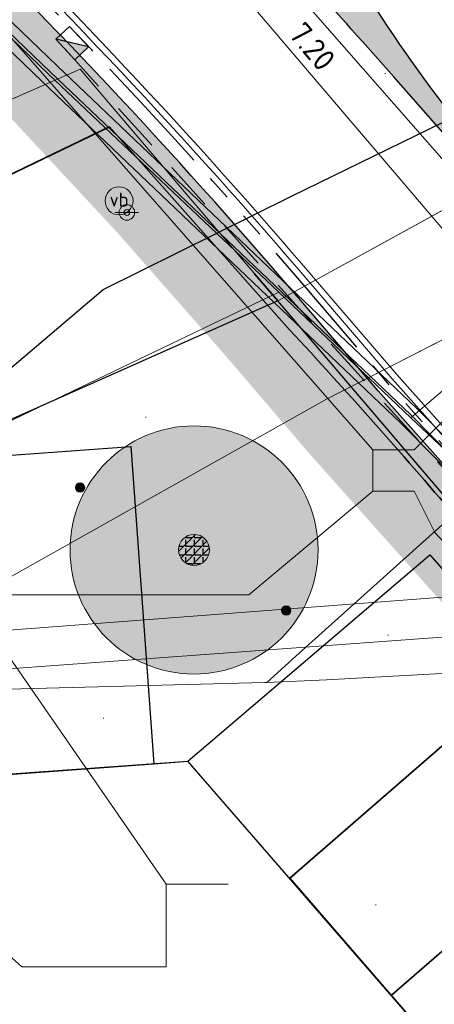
# Model space of a CAD drawing. Header units: metres. Extents: x 163628 to 167855, y 402678 to 405435.
# Tile 124 of 256: x 164491 to 164498, y 403406 to 403421. Entities that reach past the tile are written whole.
import ezdxf
from ezdxf.enums import TextEntityAlignment as Align

# ---------------------------------------------------------------- set-up
doc = ezdxf.new("R2010")
doc.units = ezdxf.units.M
doc.linetypes.add('X-CA190022.004-UO-DWM_Snelfietsroute$0$VH-TROTTOIRBAND_180-200', pattern=[20, 10, -2, 2, -2, 2, -2])
doc.linetypes.add('X-CA190022.004-UO-WHM_Riolering nieuw$0$RI-HWA_PVC', pattern=[6.4, 4, -2.4])
doc.layers.get('0').update_dxf_attribs({"lineweight": 25})
for name, color, linetype, lineweight in [('X-CA190022.004-UO-BGT_Ondergrond nieuwbouw Pater vd Elsenlaan$0$A--L23--_Vloeren', 4, 'Continuous', 25), ('X-CA190022.004-UO-BGT_Ondergrond$0$GE_314_WGDRijbaanLokaleweg_Vlak_GEM', 253, 'Continuous', 9), ('X-CA190022.004-UO-BGT_Ondergrond$0$GE_367_OWGBerm_groenvoorziening_grasenk_GEM', 253, 'Continuous', 9), ('X-CA190022.004-UO-BGT_Ondergrond$0$GE_401_OTDErf_Vlak_GEM', 253, 'Continuous', 9), ('X-CA190022.004-UO-BGT_Ondergrond$0$GE_814_BRDVerkeersbord_Punt_GEM', 253, 'Continuous', 9), ('X-CA190022.004-UO-DTM inmeting$0$B-WE-GR-BOOM-S', 246, 'Continuous', 0), ('X-CA190022.004-UO-DTM inmeting$0$B-WE-IE-MEUBILAIR_WEGMEUBILAIR-S', 246, 'Continuous', 0), ('X-CA190022.004-UO-DTM inmeting$0$B-WE-OG-HOOGTEPUNT-S', 246, 'Continuous', 0), ('X-CA190022.004-UO-DTM inmeting$0$B-WE-VH-KANTOPSLUITING_ACHTERKANTBAND-G', 246, 'Continuous', 0), ('X-CA190022.004-UO-DTM inmeting$0$B-WE-VH-KANTOPSLUITING_VOORKANTBAND-G', 246, 'Continuous', 0), ('X-CA190022.004-UO-DTM inmeting$0$B-WE-VH-VERHARDING_ASFALT-G', 246, 'Continuous', 0), ('X-CA190022.004-UO-DWM_Snelfietsroute$0$N-WE-VH-KANTOPSLUITING_ACHTERKANTBAND-G', 125, 'Continuous', 25), ('X-CA190022.004-UO-DWM_Snelfietsroute$0$N-WE-VH-KANTOPSLUITING_TROTTOIRBAND_180 200-G', 125, 'X-CA190022.004-UO-DWM_Snelfietsroute$0$VH-TROTTOIRBAND_180-200', 25), ('X-CA190022.004-UO-DWM_Snelfietsroute$0$N-WE-VH-KANTVERHARDING_STREKLAAG-G', 251, 'Continuous', 18), ('X-CA190022.004-UO-DWM_Snelfietsroute$0$N-WE-VW-MARKERING_PUNTSTUK-G', 125, 'Continuous', 25), ('X-CA190022.004-UO-GZM_Werkgrens_v0.1$0$N-WE-KG-GRENS_SYSTEEMGRENS-G', 7, 'X-CA190022.004-UO-GZM_Werkgrens_v0.1$0$KG-OG', 35), ('X-CA190022.004-UO-KAD_Percelen$0$B-WE-KG-GRENS_PERCEEL-GV', 150, 'Continuous', 9), ('X-CA190022.004-UO-WHM_Riolering gemeente - drukleidingen_v0.1$0$Riool_onder_druk_pvc_leidingen_400_hgml', 214, 'X-CA190022.004-UO-WHM_Riolering gemeente - drukleidingen_v0.1$0$1-200 PERSLEIDING', 25), ('X-CA190022.004-UO-WHM_Riolering gemeente_NLCS_v0.2$0$B-WE-RI-BOB-T18', 214, 'Continuous', 15), ('X-CA190022.004-UO-WHM_Riolering gemeente_NLCS_v0.2$0$B-WE-RI-HWA_TRANSPORTLEIDING-G', 214, 'X-CA190022.004-UO-WHM_Riolering gemeente_NLCS_v0.2$0$1-200 HEMELWATER', 15), ('X-CA190022.004-UO-WHM_Riolering nieuw$0$N-WE-RI-HWA_KOLK-S-13-15 18-20 BAND', 5, 'Continuous', 25), ('X-CA190022.004-UO-WHM_Riolering nieuw$0$N-WE-RI-HWA_TRANSPORTLEIDING_PVC_160-G', 150, 'X-CA190022.004-UO-WHM_Riolering nieuw$0$RI-HWA_PVC', 35), ('X-XX-AL-REFERENTIE-G', 7, 'Continuous', 18)]:
    doc.layers.add(name, color=color, linetype=linetype, lineweight=lineweight)
doc.layers.add('X-CA190022.004-UO-DTM inmeting$0$X-XX-AL-MEETPUNT-S', color=246, linetype='Continuous', lineweight=0, plot=False)
doc.layers.add('X-CA190022.004-UO-DWM_Beplanting$0$B-WE-GR-BOOM-S AFKOMSTIG UIT DTM_v0.4', color=252, linetype='Continuous')
doc.layers.add('X-CA190022.004-UO-DWM_Beplanting$0$N-GV-GR-GRAS-A-200', color=7, linetype='Continuous')
for name, color, linetype, lineweight, transparency in [('X-CA190022.004-UO-KL_Wenstracé_v0.3$0$N-WE-KL-TRACE_WENSTRACE-G 1.5m', 24, 'Continuous', 35, 0.6), ('X-CA190022.004-UO-KLIC$0$B-OI-KL-DATA_EUROFIBER_0000560460_VECT_19O042616-G', 42, 'X-CA190022.004-UO-KLIC$0$1-200 EUROFIBER', 0, 0.25), ('X-CA190022.004-UO-KLIC$0$B-OI-KL-DATA_KPN_0000546663_VECT_19O042616-G', 42, 'X-CA190022.004-UO-KLIC$0$1-200 TELEFONIE-KPN', 0, 0.25), ('X-CA190022.004-UO-KLIC$0$B-OI-KL-DATA_ZIGGO BV_0000546674_VECT_19O042616-G', 42, 'X-CA190022.004-UO-KLIC$0$1-200 ZIGGO', 0, 0.25), ('X-CA190022.004-UO-KLIC$0$B-OI-KL-WATER_BW_0000551269_VECT_19O042616-G', 42, 'X-CA190022.004-UO-KLIC$0$1-200 WATERLEIDING', 0, 0.25), ('X-CA190022.004-UO-KLIC$0$B-WE-KL-ET_LS-G', 42, 'X-CA190022.004-UO-KLIC$0$1-200 LAAGSPANNING', 0, 0.25), ('X-CA190022.004-UO-KLIC$0$B-WE-KL-ET_LS_KABELBED-G', 42, 'X-CA190022.004-UO-KLIC$0$1-200 LAAGSPANNING', 0, 0.25), ('X-CA190022.004-UO-KLIC$0$B-WE-KL-ET_MS-G', 42, 'X-CA190022.004-UO-KLIC$0$1-200 MIDDENSPANNING', 0, 0.25), ('X-CA190022.004-UO-KLIC$0$B-WE-KL-ET_MS_DUCT-G', 42, 'X-CA190022.004-UO-KLIC$0$1-200 MIDDENSPANNING', 0, 0.25), ('X-CA190022.004-UO-KLIC$0$B-WE-KL-ET_MS_MANTELBUIS-G', 42, 'X-CA190022.004-UO-KLIC$0$1-200 MIDDENSPANNING', 0, 0.25), ('X-CA190022.004-UO-KLIC$0$B-WE-KL-GAS_HD-G', 42, 'X-CA190022.004-UO-KLIC$0$1-200 GASLEIDING HOGE DRUK', 0, 0.25)]:
    doc.layers.add(name, color=color, linetype=linetype, lineweight=lineweight, transparency=transparency)
doc.styles.add('X-CA190022.004-UO-BGT_Ondergrond$0$NLCS-ISO', font='NLCS-ISO.ttf')
doc.styles.add('X-CA190022.004-UO-DTM inmeting$0$NLCS-ISO', font='isocpeur.ttf', dxfattribs={"height": 2.5})
doc.styles.add('X-CA190022.004-UO-KLIC$0$NLCS-ISO', font='NLCS-ISO.ttf')
doc.styles.add('X-CA190022.004-UO-WHM_Riolering gemeente - drukleidingen_v0.1$0$NLCS-ISO', font='NLCS-ISO.ttf')
doc.styles.add('X-CA190022.004-UO-WHM_Riolering gemeente_NLCS_v0.2$0$NLCS-ISO', font='NLCS-ISO.ttf')
doc.styles.add('X-CA190022.004-UO-WHM_Riolering gemeente_NLCS_v0.2$0$NLCS-ISO-M200-T18', font='NLCS-ISO.ttf', dxfattribs={"height": 0.36})
doc.linetypes.add('X-CA190022.004-UO-GZM_Werkgrens_v0.1$0$KG-OG', pattern='A,5.5,-1.5,[2,NLCS.SHX,S=0.5,R=0,X=0,Y=0],-1.5', length=8.5)
doc.linetypes.add('X-CA190022.004-UO-KLIC$0$1-200 EUROFIBER', pattern='A,1.5,-0.6,["EURO",X-CA190022.004-UO-KLIC$0$NLCS-ISO,S=0.24,R=0,X=-0.5,Y=-0.12],-0.65', length=2.75)
doc.linetypes.add('X-CA190022.004-UO-KLIC$0$1-200 GASLEIDING HOGE DRUK', pattern='A,1.5,-0.6,["GAS HD",X-CA190022.004-UO-KLIC$0$NLCS-ISO,S=0.24,R=0,X=-0.5,Y=-0.12],-0.7', length=2.8)
doc.linetypes.add('X-CA190022.004-UO-KLIC$0$1-200 LAAGSPANNING', pattern='A,1.5,-0.6,["LS",X-CA190022.004-UO-KLIC$0$NLCS-ISO,S=0.24,R=0,X=-0.45,Y=-0.12],-0.05', length=2.15)
doc.linetypes.add('X-CA190022.004-UO-KLIC$0$1-200 MIDDENSPANNING', pattern='A,1.5,-0.6,["MS",X-CA190022.004-UO-KLIC$0$NLCS-ISO,S=0.24,R=0,X=-0.5,Y=-0.12],-0.05', length=2.15)
doc.linetypes.add('X-CA190022.004-UO-KLIC$0$1-200 TELEFONIE-KPN', pattern='A,1.5,-0.6,["KPN",X-CA190022.004-UO-KLIC$0$NLCS-ISO,S=0.24,R=0,X=-0.5,Y=-0.12],-0.3', length=2.4)
doc.linetypes.add('X-CA190022.004-UO-KLIC$0$1-200 WATERLEIDING', pattern='A,1.5,-0.6,["WATER",X-CA190022.004-UO-KLIC$0$NLCS-ISO,S=0.24,R=0,X=-0.5,Y=-0.12],-0.65', length=2.75)
doc.linetypes.add('X-CA190022.004-UO-KLIC$0$1-200 ZIGGO', pattern='A,1.5,-0.6,["ZIGGO",X-CA190022.004-UO-KLIC$0$NLCS-ISO,S=0.24,R=0,X=-0.5,Y=-0.12],-0.5', length=2.6)
doc.linetypes.add('X-CA190022.004-UO-WHM_Riolering gemeente - drukleidingen_v0.1$0$1-200 PERSLEIDING', pattern='A,1.5,-0.6,["PERS",X-CA190022.004-UO-WHM_Riolering gemeente - drukleidingen_v0.1$0$NLCS-ISO,S=0.24,R=0,X=-0.5,Y=-0.12],-0.65', length=2.75)
doc.linetypes.add('X-CA190022.004-UO-WHM_Riolering gemeente_NLCS_v0.2$0$1-200 HEMELWATER', pattern='A,1.5,-0.6,["HWA",X-CA190022.004-UO-WHM_Riolering gemeente_NLCS_v0.2$0$NLCS-ISO,S=0.24,R=0,X=-0.5,Y=-0.12],-0.3', length=2.4)

# ---------------------------------------------------------------- blocks, each defined once
blk = doc.blocks.new('X-CA190022.004-UO-BGT_Ondergrond$0$SIE-WEG_PAAL_VERKEERSBORD-SO')
at = {"linetype": 'ByBlock', "lineweight": 18}
blk.add_circle((0, 0), 1.5, dxfattribs=at)
at = {"linetype": 'ByBlock', "lineweight": 18, "style": 'X-CA190022.004-UO-BGT_Ondergrond$0$NLCS-ISO'}
blk.add_text('vb', height=1.5, dxfattribs=at).set_placement((0, 0.13), align=Align.MIDDLE_CENTER)
blk = doc.blocks.new('X-CA190022.004-UO-BGT_Ondergrond$0$IMGEOVerkeersbord')
at = {"xscale": 5, "yscale": 5, "zscale": 5}
blk.add_blockref('X-CA190022.004-UO-BGT_Ondergrond$0$SIE-WEG_PAAL_VERKEERSBORD-SO', (0, 0), dxfattribs=at)
blk = doc.blocks.new('X-CA190022.004-UO-BGT_Ondergrond nieuwbouw Pater vd Elsenlaan')
at = {"layer": 'X-CA190022.004-UO-BGT_Ondergrond nieuwbouw Pater vd Elsenlaan$0$A--L23--_Vloeren', "color": 252}
for p, q in [((164495.297, 403416.902), (164494.923, 403417.341)), ((164494.924, 403417.341), (164495.298, 403416.903)), ((164495.298, 403416.903), (164489.76, 403414.442)), ((164504.551, 403406.066), (164495.298, 403416.903)), ((164485.445, 403414.012), (164492.925, 403414.557)), ((164492.925, 403414.557), (164493.297, 403409.441)), ((164493.849, 403409.481), (164497.75, 403412.812)), ((164497.75, 403412.812), (164510.841, 403397.753)), ((164495.489, 403407.594), (164499.36, 403410.959)), ((164499.36, 403410.96), (164495.491, 403407.596)), ((164493.849, 403409.48), (164484.533, 403408.802)), ((164490.804, 403409.259), (164493.297, 403409.44)), ((164493.297, 403409.441), (164493.849, 403409.481)), ((164507.36, 403393.938), (164493.849, 403409.481)), ((164497.132, 403405.71), (164501, 403409.073)), ((164501, 403409.073), (164497.132, 403405.71)), ((164495.491, 403407.596), (164503.692, 403398.163))]:
    blk.add_line(p, q, dxfattribs=at)
blk = doc.blocks.new('X-CA190022.004-UO-DTM inmeting$0$SOG-HOOGTEPUNT-SO')
for p, q in [((-0.5, 0), (0.5, 0)), ((0, 0.5), (0, -0.5))]:
    blk.add_line(p, q)
blk = doc.blocks.new('X-CA190022.004-UO-DTM inmeting$0$punt')
at = {"color": 0, "lineweight": -2}
blk.add_line((0, 0), (0, 0), dxfattribs=at)
blk = doc.blocks.new('X-CA190022.004-UO-DTM inmeting$0$SIE-WEG_VERKEERSBORD_PAAL')
blk.add_line((-0.3, 0), (0.3, 0))
for radius in [0.2, 0.0745]:
    blk.add_circle((0, 0), radius)
at = {"style": 'X-CA190022.004-UO-DTM inmeting$0$NLCS-ISO'}
blk.add_attdef('VERKEERSBORD', (0.2, 0.202), '', height=0.4, dxfattribs=at)
blk = doc.blocks.new('X-CA190022.004-UO-DTM inmeting$0$boom')
h = blk.add_hatch()
h.set_pattern_fill('ANSI31', color=256, scale=0.13)
h.paths.add_polyline_path([(-1, 0, 1), (1, 0, 1)])
blk.add_circle((0, 0), 1)
blk = doc.blocks.new('X-CA190022.004-UO-DTM inmeting$0$SIE-WEG_PAAL_ALGEMEEN_TYPE_01')
h = blk.add_hatch(color=256)
edge = h.paths.add_edge_path()
edge.add_arc((0, 0), 0.188, 0, 360)
at = {"ltscale": 0.5}
blk.add_circle((0, 0), 0.188, dxfattribs=at)
blk = doc.blocks.new('X-CA190022.004-UO-WHM_Riolering nieuw$0$N-SRI-KOLK_TROTTOIR-SO')
blk.add_hatch(color=256).paths.add_polyline_path([(1.125, 1.5), (-1.125, 1.5), (-1.125, 0)])
blk.add_line((-1.125, 0), (1.125, 1.5))
at = {"flags": 128}
blk.add_lwpolyline([(-1.125, 0), (1.125, 0), (1.125, 1.5), (-1.125, 1.5)], close=True, dxfattribs=at)
blk = doc.blocks.new('X-CA190022.004-UO-DWM_Beplanting$0$SGR-BOOM_01-SO')
at = {"linetype": 'ByBlock', "lineweight": 18}
h = blk.add_hatch(color=0, dxfattribs=at)
h.dxf.hatch_style = 1
edge = h.paths.add_edge_path()
edge.add_arc((0, 0), 0.25, 0, 360)
at = {"color": 0, "linetype": 'ByBlock', "lineweight": 18}
for radius in [2, 0.25]:
    blk.add_circle((0, 0), radius, dxfattribs=at)
blk = doc.blocks.new('X-CA190022.004-UO-DWM_Beplanting$0$IMGEOBoom')
at = {"transparency": 33554457}
h = blk.add_hatch(color=256, dxfattribs=at)
h.dxf.hatch_style = 1
edge = h.paths.add_edge_path()
edge.add_arc((0, 0), 100, 0, 360)
edge = h.paths.add_edge_path(flags=17)
edge.add_arc((0, 0), 12.5, 0, 360)
h = blk.add_hatch()
h.set_pattern_fill('ANGLE', color=256)
h.set_pattern_definition([(0, (0, 0), (0, 6.985), [5.08, -1.905]), (90, (0, 0), (-6.985, 4e-16), [5.08, -1.905])])
edge = h.paths.add_edge_path(flags=17)
edge.add_arc((0, 0), 12.5, 0, 360)
at = {"layer": 'X-CA190022.004-UO-DWM_Beplanting$0$N-GV-GR-GRAS-A-200'}
h = blk.add_hatch(color=256, dxfattribs=at)
h.dxf.hatch_style = 1
edge = h.paths.add_edge_path(flags=17)
edge.add_arc((0, 0), 12.5, 0, 360)
at = {"xscale": 50, "yscale": 50, "zscale": 50}
blk.add_blockref('X-CA190022.004-UO-DWM_Beplanting$0$SGR-BOOM_01-SO', (0, 0), dxfattribs=at)

msp = doc.modelspace()

# ---------------------------------------------------------------- hatches: boundary and pattern name
at = {"layer": 'X-CA190022.004-UO-DWM_Snelfietsroute$0$N-WE-VW-MARKERING_PUNTSTUK-G'}
h = msp.add_hatch(color=256, dxfattribs=at)
h.dxf.hatch_style = 1
edge = h.paths.add_edge_path()
edge.add_arc((164494.679, 403424.302), 0.84, 252.1032, 342.8438)
edge.add_arc((164517.886, 403435.249), 25.046, 206.5484, 218.7736)
edge.add_line((164498.36, 403419.564), (164498.162, 403419.394))
edge.add_line((164498.162, 403419.394), (164497.171, 403420.515))
edge.add_arc((164419.8, 403352.07), 103.3, 41.49729, 43.74991)

# ---------------------------------------------------------------- linework, layer by layer
at = {"layer": 'X-CA190022.004-UO-BGT_Ondergrond$0$GE_314_WGDRijbaanLokaleweg_Vlak_GEM', "flags": 128}
for points in [[(164442.94, 403489.126), (164443.864, 403488.079), (164449.294, 403481.924), (164481.056, 403444.687), (164480.874, 403444.622), (164483.26, 403441.849), (164483.391, 403441.904), (164502.63, 403419.439), (164497.447, 403415.017), (164495.313, 403417.041), (164491.602, 403420.56), (164476.856, 403434.777), (164474.447, 403437.185), (164474.381, 403437.261), (164474.505, 403437.387), (164473.18, 403438.808), (164472.011, 403440.28), (164471.089, 403441.66), (164464.875, 403450.622), (164464.747, 403450.533), (164455.924, 403463.299), (164454.191, 403465.806)], [(164498.168, 403414.333), (164497.447, 403415.017), (164502.63, 403419.439), (164504.901, 403416.787), (164504.781, 403416.665), (164511.187, 403408.945), (164519.4, 403399.622), (164527.935, 403390.353), (164528.051, 403390.464), (164532.626, 403385.607)]]:
    msp.add_lwpolyline(points, dxfattribs=at)
at = {"layer": 'X-CA190022.004-UO-BGT_Ondergrond$0$GE_367_OWGBerm_groenvoorziening_grasenk_GEM', "flags": 128}
msp.add_lwpolyline([(164474.381, 403437.261), (164474.447, 403437.185), (164476.856, 403434.777), (164491.602, 403420.56), (164495.313, 403417.041), (164489.83, 403414.415), (164486.1, 403417.987), (164482.995, 403419.01), (164482.804, 403420.603)], dxfattribs=at)
at = {"layer": 'X-CA190022.004-UO-BGT_Ondergrond$0$GE_401_OTDErf_Vlak_GEM', "flags": 128}
msp.add_lwpolyline([(164482.995, 403419.01), (164486.1, 403417.987), (164489.83, 403414.415), (164495.313, 403417.041), (164497.447, 403415.017), (164498.168, 403414.333)], dxfattribs=at)
at = {"layer": 'X-CA190022.004-UO-DTM inmeting$0$B-WE-VH-KANTOPSLUITING_ACHTERKANTBAND-G'}
msp.add_polyline3d([(164505.578, 403405.499, 9.016), (164504.692, 403406.551, 9.047), (164504.047, 403407.292, 9.168), (164500.844, 403411.171, 9.384), (164499.563, 403412.631, 9.425), (164497.284, 403414.931, 9.531), (164491.499, 403420.44, 9.741), (164486.07, 403425.668, 9.793), (164484.278, 403427.386, 9.821), (164478.244, 403433.176, 9.912), (164475.32, 403436.021, 9.911), (164474.313, 403437.076, 9.89), (164473.93, 403437.318, 9.891), (164473.357, 403437.289, 9.882), (164471.769, 403436.546, 9.852), (164470.91, 403436.146, 9.705)], dxfattribs=at)
at = {"layer": 'X-CA190022.004-UO-DTM inmeting$0$B-WE-VH-KANTOPSLUITING_VOORKANTBAND-G'}
msp.add_polyline3d([(164505.714, 403405.607, 8.991), (164504.811, 403406.672, 9.018), (164504.192, 403407.429, 9.066), (164501.018, 403411.29, 9.266), (164499.695, 403412.783, 9.319), (164497.443, 403415.067, 9.417), (164491.633, 403420.591, 9.625), (164486.205, 403425.8, 9.704), (164484.433, 403427.513, 9.699), (164478.37, 403433.316, 9.798), (164475.461, 403436.17, 9.794), (164474.433, 403437.22, 9.791), (164473.909, 403437.516, 9.787), (164473.286, 403437.46, 9.799), (164471.688, 403436.748, 9.779), (164470.812, 403436.312, 9.717)], dxfattribs=at)
at = {"layer": 'X-CA190022.004-UO-DTM inmeting$0$B-WE-VH-VERHARDING_ASFALT-G'}
msp.add_polyline3d([(164505.833, 403405.691, 9.028), (164504.96, 403406.762, 9.059), (164504.3, 403407.519, 9.099), (164501.123, 403411.337, 9.288), (164499.801, 403412.889, 9.337), (164497.542, 403415.168, 9.431), (164491.738, 403420.689, 9.651), (164486.304, 403425.92, 9.705), (164484.507, 403427.634, 9.726), (164478.468, 403433.428, 9.811), (164475.551, 403436.25, 9.816), (164474.549, 403437.314, 9.796), (164473.946, 403437.639, 9.8), (164473.594, 403437.616, 9.802)], dxfattribs=at)
at = {"layer": 'X-CA190022.004-UO-DWM_Snelfietsroute$0$N-WE-VH-KANTOPSLUITING_ACHTERKANTBAND-G', "ltscale": 0.2, "flags": 128}
msp.add_lwpolyline([(164497.245, 403428.567, 0.071741), (164505.237, 403416.972, 0.125009), (164508.398, 403414.809, 0.125009)], format="xyb", dxfattribs=at)
at = {"layer": 'X-CA190022.004-UO-DWM_Snelfietsroute$0$N-WE-VH-KANTOPSLUITING_ACHTERKANTBAND-G', "flags": 128}
msp.add_lwpolyline([(164501.736, 403410.045), (164496.915, 403415.453), (164495.605, 403416.983, 0.022894), (164489.334, 403423.661, 0.014616)], format="xyb", dxfattribs=at)
at = {"layer": 'X-CA190022.004-UO-DWM_Snelfietsroute$0$N-WE-VH-KANTOPSLUITING_TROTTOIRBAND_180 200-G', "ltscale": 0.2, "flags": 128}
for points in [[(164493.767, 403433.87, 0.529654), (164493.645, 403433.052, -0.088182), (164496.9, 403428.769, 0.073426), (164505.073, 403416.824, 0.140129), (164508.776, 403414.452)], [(164501.887, 403410.175), (164497.067, 403415.583), (164495.756, 403417.114, 0.022958), (164489.474, 403423.803, 0.014283), (164485.265, 403427.664), (164483.944, 403428.808, 0.299031), (164483.4, 403428.88)]]:
    msp.add_lwpolyline(points, format="xyb", dxfattribs=at)
at = {"layer": 'X-CA190022.004-UO-DWM_Snelfietsroute$0$N-WE-VH-KANTVERHARDING_STREKLAAG-G', "ltscale": 0.2, "flags": 128}
for points in [[(164493.326, 403433.658, 0.301999), (164493.51, 403432.905, -0.088148), (164496.721, 403428.68, 0.073404), (164504.925, 403416.69, 0.140054), (164508.719, 403414.26)], [(164493.469, 403433.726, 0.354487), (164493.578, 403432.978, -0.088165), (164496.811, 403428.725, 0.073415), (164504.999, 403416.757, 0.140091), (164508.748, 403414.356)], [(164501.962, 403410.242), (164497.142, 403415.649), (164495.832, 403417.179, 0.022958), (164489.544, 403423.874, 0.014283), (164485.33, 403427.739), (164484.009, 403428.883, 0.145153), (164483.698, 403429.024, 0.145153)], [(164502.037, 403410.308), (164497.218, 403415.715), (164495.908, 403417.244, 0.022958), (164489.613, 403423.946, 0.014283), (164485.396, 403427.815), (164484.075, 403428.959, 0.097072), (164483.841, 403429.093, 0.097072)]]:
    msp.add_lwpolyline(points, format="xyb", dxfattribs=at)
at = {"layer": 'X-CA190022.004-UO-DWM_Snelfietsroute$0$N-WE-VW-MARKERING_PUNTSTUK-G'}
msp.add_lwpolyline([(164495.482, 403424.055, 0.053393), (164498.36, 403419.564), (164498.162, 403419.394), (164497.171, 403420.515, 0.009829), (164494.421, 403423.503, 0.009829)], format="xyb", dxfattribs=at)
at = {"layer": 'X-CA190022.004-UO-GZM_Werkgrens_v0.1$0$N-WE-KG-GRENS_SYSTEEMGRENS-G', "ltscale": 0.2, "flags": 128}
msp.add_lwpolyline([(164202.447, 403276.261, -0.007014), (164204.684, 403278.194), (164207.732, 403280.631), (164216.351, 403287.471), (164219.004, 403289.434), (164219.375, 403289.729), (164237.184, 403303.185), (164244.587, 403308.605), (164248.73, 403311.638), (164253.977, 403315.367), (164261.175, 403320.48), (164269.682, 403326.324), (164277.478, 403331.538), (164300.139, 403346.153), (164322.964, 403359.926), (164334.073, 403366.292), (164351.665, 403375.797), (164373.742, 403387.55), (164399.95, 403400.464), (164429.28, 403414.743), (164430.124, 403415.141), (164430.948, 403415.506), (164431.777, 403415.846), (164432.615, 403416.161), (164433.462, 403416.453), (164434.316, 403416.72), (164435.176, 403416.962), (164436.043, 403417.179), (164436.306, 403417.259, -0.099821), (164451.982, 403417.179, 0.131087), (164471.53, 403420.948), (164482.533, 403426.243), (164490.693, 403418.8), (164492.586, 403419.707), (164495.404, 403416.53, -0.0101), (164498.074, 403413.536), (164499.385, 403412.005), (164502.276, 403408.653), (164509.274, 403412.948), (164511.768, 403416.461), (164509.186, 403420.201, -0.175036), (164509.321, 403422.135, -0.180129), (164510.517, 403423.431), (164518.825, 403427.315), (164545.03, 403439.927), (164571.695, 403452.754), (164577.955, 403456.064), (164591.472, 403464.142), (164595.446, 403466.159), (164599.431, 403468.182), (164600.854, 403468.863), (164605.94, 403471.242), (164622.016, 403477.758), (164627.273, 403479.889), (164631.947, 403481.905), (164633.267, 403482.539, 0.084778), (164642.609, 403485.38), (164759.332, 403541.386), (164770.974, 403544.815), (164773.272, 403545.397), (164787.887, 403542.29), (164789.899, 403542.38), (164793.252, 403543.048), (164800.24, 403546.814), (164803.671, 403549.366), (164804.774, 403550.36), (164806.983, 403547.387), (164807.907, 403546.199), (164811.87, 403549.281), (164810.953, 403550.46), (164809.512, 403552.406), (164808.343, 403553.575), (164810.024, 403555.089), (164807.827, 403558.012), (164809.834, 403559.516, 0.087199), (164816.707, 403566.833, -0.136189), (164825.151, 403574.239), (164897.952, 403609.34), (164931.093, 403625.32), (165054.784, 403684.96), (165123.155, 403717.926), (165148.566, 403730.033), (165175.654, 403740.478), (165188.146, 403744.824), (165187.632, 403748.092), (165185.258, 403754.932), (165180.038, 403753.689, 0.027846), (165177.051, 403752.466), (165119.698, 403725.141), (165051.309, 403692.167), (164927.618, 403632.527), (164894.477, 403616.547), (164821.676, 403581.445, 0.136189), (164810.016, 403571.218, -0.087199), (164805.039, 403565.919), (164803.02, 403564.408), (164799.415, 403569.204), (164798.615, 403568.604), (164797.815, 403568.006), (164797.216, 403568.806), (164793.371, 403565.926), (164793.97, 403565.126), (164792.376, 403563.932), (164795.885, 403559.064, -0.201548), (164780.097, 403554.057, 0.075656), (164771.169, 403553.982, -0.009755), (164764.075, 403552.536), (164754.286, 403547.799), (164747.474, 403544.606), (164708.34, 403525.583), (164686.218, 403515.365), (164675.148, 403509.865), (164663.524, 403504.258), (164644.327, 403495.071), (164639.493, 403492.723), (164638.201, 403492.127, -0.201818), (164621.846, 403491.8, 0.209498), (164598.58, 403490.973), (164556.157, 403470.566), (164536.299, 403461.008), (164516.318, 403451.408), (164508.232, 403447.512), (164500.187, 403443.642), (164497.203, 403443.008), (164495.09, 403442.274, 0.130794), (164492.913, 403444.811), (164488.435, 403447.885), (164494.899, 403449.835), (164490.315, 403452.233), (164484.484, 403450.597, -0.076427), (164479.748, 403454.723), (164478.799, 403455.857), (164474.918, 403452.962), (164457.343, 403473.566), (164451.257, 403468.374), (164465.519, 403451.653, -0.484297), (164464.817, 403448.113), (164461.416, 403446.394), (164463.893, 403441.77), (164464.916, 403439.614), (164433.017, 403424.683, 0.05166), (164425.3, 403421.703), (164396.431, 403407.648), (164370.094, 403394.67), (164347.884, 403382.848), (164330.182, 403373.283), (164318.908, 403366.822), (164295.903, 403352.941), (164273.086, 403338.225), (164265.193, 403332.947), (164256.594, 403327.039), (164249.344, 403321.888), (164244.05, 403318.127), (164239.86, 403315.06), (164232.409, 403309.604), (164214.476, 403296.054), (164201.289, 403285.589, 0.012131), (164197.414, 403282.357)], format="xyb", close=True, dxfattribs=at)
at = {"layer": 'X-CA190022.004-UO-KAD_Percelen$0$B-WE-KG-GRENS_PERCEEL-GV', "flags": 128}
for points in [[(164468.748, 403410.406), (164486.08, 403417.995), (164492.111, 403420.636), (164493.855, 403418.592), (164495.298, 403416.903), (164503.089, 403421.185), (164615.905, 403478.304), (164662.782, 403501.158), (164772.136, 403553.829), (164770.057, 403555.749), (164790.783, 403565.26), (164789.551, 403566.923), (164799.538, 403571.715), (164894.973, 403617.537), (164893.326, 403621.049), (164746.772, 403550.188), (164616.314, 403487.512), (164616.456, 403487.216), (164593.352, 403476.106), (164593.206, 403476.41), (164555.855, 403458.619), (164496.111, 403429.679), (164487.883, 403425.722), (164466.349, 403415.367)], [(164495.298, 403416.903), (164493.855, 403418.592), (164492.111, 403420.636), (164486.08, 403417.995), (164489.76, 403414.442)]]:
    msp.add_lwpolyline(points, close=True, dxfattribs=at)
for points in [[(164541.039, 403380.582), (164528.767, 403392.981), (164528.582, 403393.184), (164526.116, 403395.89), (164510.415, 403413.113), (164504.937, 403419.149), (164503.089, 403421.185), (164495.298, 403416.903), (164504.551, 403406.066), (164517.544, 403391.725), (164522.841, 403385.879), (164534.917, 403373.194), (164544.858, 403363.307)], [(164544.858, 403363.307), (164534.917, 403373.194), (164522.841, 403385.879), (164517.544, 403391.725), (164504.551, 403406.066), (164495.298, 403416.903), (164489.76, 403414.442), (164486.08, 403417.995), (164468.748, 403410.406), (164455.428, 403404.573), (164455.852, 403398.81), (164456.621, 403388.359), (164467.899, 403234.987)]]:
    msp.add_lwpolyline(points, dxfattribs=at)
at = {"layer": 'X-CA190022.004-UO-KL_Wenstracé_v0.3$0$N-WE-KL-TRACE_WENSTRACE-G 1.5m', "lineweight": 18, "ltscale": 0.2, "const_width": 1.5}
msp.add_lwpolyline([(164483.372, 403428.046), (164484.643, 403426.946, -0.017274), (164489.518, 403422.424, -0.020911), (164495.035, 403416.496), (164496.352, 403414.958), (164501.178, 403409.543)], format="xyb", dxfattribs=at)
at = {"layer": 'X-CA190022.004-UO-KLIC$0$B-OI-KL-DATA_EUROFIBER_0000560460_VECT_19O042616-G', "flags": 128}
msp.add_lwpolyline([(164403.167, 403480.833), (164404.167, 403480.5), (164405.167, 403480.833), (164436.167, 403489.5), (164438.167, 403489.5), (164438.5, 403489.167), (164445.833, 403483.5), (164446.833, 403482.167), (164477.833, 403441.167), (164479.167, 403439.833), (164489.167, 403429.5), (164491.833, 403426.167), (164530.167, 403382.5)], dxfattribs=at)
at = {"layer": 'X-CA190022.004-UO-KLIC$0$B-OI-KL-DATA_KPN_0000546663_VECT_19O042616-G'}
msp.add_line((164494.833, 403412.167), (164489.833, 403412.167), dxfattribs=at)
at = {"layer": 'X-CA190022.004-UO-KLIC$0$B-OI-KL-DATA_KPN_0000546663_VECT_19O042616-G', "flags": 128}
for points in [[(164487.167, 403425.5), (164496.833, 403414.5)], [(164503.167, 403420.167), (164502.5, 403420.167), (164498.833, 403416.5), (164498.833, 403415.833), (164497.5, 403414.5), (164496.833, 403414.5)], [(164496.833, 403414.5), (164496.833, 403413.833)], [(164496.833, 403413.833), (164494.833, 403412.167)], [(164496.833, 403413.833), (164497.5, 403413.833), (164497.833, 403413.167), (164507.167, 403403.167), (164507.167, 403402.167)]]:
    msp.add_lwpolyline(points, dxfattribs=at)
at = {"layer": 'X-CA190022.004-UO-KLIC$0$B-OI-KL-DATA_ZIGGO BV_0000546674_VECT_19O042616-G', "flags": 128}
for points in [[(164486.5, 403417.167), (164487.5, 403416.167), (164493.5, 403407.5)], [(164485.5, 403416.5), (164487.833, 403409.167), (164491.167, 403406.167), (164493.5, 403406.167), (164493.5, 403407.5)], [(164493.5, 403407.5), (164494.5, 403407.5)]]:
    msp.add_lwpolyline(points, dxfattribs=at)
at = {"layer": 'X-CA190022.004-UO-KLIC$0$B-OI-KL-WATER_BW_0000551269_VECT_19O042616-G', "flags": 128}
msp.add_lwpolyline([(164506.5, 403416.167), (164506.167, 403417.5), (164504.5, 403419.5), (164502.833, 403419.833), (164502.5, 403419.5), (164498.833, 403411.833), (164498.167, 403411.5), (164470.833, 403409.5), (164470.167, 403409.167), (164455.167, 403401.5), (164453.833, 403400.167), (164457.5, 403348.5)], dxfattribs=at)
at = {"layer": 'X-CA190022.004-UO-KLIC$0$B-WE-KL-ET_LS-G'}
for points in [[(164484.518, 403410.938), (164484.959, 403410.579), (164485.236, 403410.527), (164485.242, 403410.527), (164486.18, 403410.518), (164495.086, 403410.751), (164495.119, 403410.752), (164495.59, 403411.175), (164497.897, 403413.245), (164504.595, 403419.256), (164506.693, 403421.138), (164507.103, 403421.138), (164516.654, 403410.46), (164524.732, 403401.586), (164525.067, 403401.178), (164525.442, 403400.72), (164534.043, 403390.227), (164537.917, 403388.462), (164539.327, 403387.028)], [(164508.657, 403400.581), (164504.147, 403405.594), (164503.498, 403406.354), (164502.866, 403407.131), (164502.237, 403407.908), (164500.147, 403410.5), (164499.776, 403410.842), (164499.309, 403410.972), (164496.085, 403410.792), (164495.119, 403410.752), (164495.086, 403410.751), (164486.18, 403410.518), (164485.242, 403410.527), (164485.236, 403410.527), (164484.959, 403410.579), (164484.518, 403410.938)]]:
    msp.add_lwpolyline(points, dxfattribs=at)
at = {"layer": 'X-CA190022.004-UO-KLIC$0$B-WE-KL-ET_LS_KABELBED-G'}
for points in [[(164495.119, 403410.752), (164495.59, 403411.175), (164497.897, 403413.245)], [(164495.119, 403410.752), (164495.086, 403410.751), (164486.18, 403410.518), (164485.242, 403410.527), (164485.236, 403410.527), (164484.959, 403410.579), (164484.518, 403410.938)], [(164516.724, 403391.398), (164516.387, 403391.767), (164513.699, 403394.762), (164513.047, 403395.52), (164509.237, 403400.139), (164508.951, 403400.362), (164508.657, 403400.581), (164504.147, 403405.594), (164503.498, 403406.354), (164502.866, 403407.131), (164502.237, 403407.908), (164500.147, 403410.5), (164499.776, 403410.842), (164499.309, 403410.972), (164496.085, 403410.792), (164495.119, 403410.752)]]:
    msp.add_lwpolyline(points, dxfattribs=at)
at = {"layer": 'X-CA190022.004-UO-KLIC$0$B-WE-KL-ET_MS-G', "linetype": 'X-CA190022.004-UO-KLIC$0$1-200 MIDDENSPANNING'}
for points in [[(164485.521, 403411.02), (164485.62, 403410.898), (164486.433, 403410.545), (164487.752, 403410.641), (164488.381, 403410.883), (164488.963, 403411.276), (164490.784, 403412.34), (164496.082, 403415.318), (164504.098, 403419.411), (164506.202, 403420.819), (164506.304, 403420.888), (164506.414, 403421.801), (164505.779, 403422.504)], [(164404.499, 403375.218), (164448.179, 403397.169), (164470.571, 403408.429), (164470.625, 403408.456), (164476.756, 403411.538), (164478.951, 403412.642), (164481.192, 403413.45), (164481.762, 403413.58), (164482.679, 403413.739), (164484.845, 403413.751), (164485.56, 403413.714), (164487.545, 403413.356), (164487.961, 403413.225), (164488.517, 403413.05), (164489.909, 403412.32), (164490.784, 403412.34), (164496.082, 403415.318), (164504.098, 403419.411), (164506.202, 403420.819), (164507.775, 403421.288), (164509.276, 403419.486)]]:
    msp.add_lwpolyline(points, dxfattribs=at)
at = {"layer": 'X-CA190022.004-UO-KLIC$0$B-WE-KL-ET_MS_DUCT-G'}
msp.add_lwpolyline([(164504.098, 403419.411), (164501.691, 403418.182), (164498.563, 403416.585), (164496.082, 403415.318)], dxfattribs=at)
at = {"layer": 'X-CA190022.004-UO-KLIC$0$B-WE-KL-ET_MS_MANTELBUIS-G'}
msp.add_lwpolyline([(164504.098, 403419.411), (164501.691, 403418.182), (164498.563, 403416.585), (164496.082, 403415.318)], dxfattribs=at)
at = {"layer": 'X-CA190022.004-UO-KLIC$0$B-WE-KL-GAS_HD-G'}
msp.add_lwpolyline([(164499.85, 403412.697), (164499.107, 403412.444), (164498.241, 403412.149), (164470.894, 403410.07), (164453.587, 403399.974), (164456.581, 403363.395), (164457.692, 403348.5)], dxfattribs=at)
at = {"layer": 'X-CA190022.004-UO-WHM_Riolering gemeente - drukleidingen_v0.1$0$Riool_onder_druk_pvc_leidingen_400_hgml', "flags": 128}
msp.add_lwpolyline([(164042.416, 403051.52), (164054.784, 403065.6), (164057.152, 403068.608), (164073.04, 403088.384), (164083.152, 403108.128), (164084.848, 403116.544), (164085.328, 403121.44), (164086.592, 403128.224), (164088.224, 403135.392), (164104.832, 403154.336), (164123.12, 403173.696), (164137.664, 403189.056), (164142.704, 403192.768), (164144.784, 403193.152), (164147.808, 403192.352), (164154.912, 403188.864), (164160.08, 403186.624), (164166.336, 403183.808), (164174.864, 403200.896), (164186.784, 403216.512), (164191.792, 403223.168), (164196.592, 403229.024), (164201.536, 403234.88), (164209.936, 403243.584), (164220.448, 403253.248), (164237.568, 403266.592), (164267.664, 403287.584), (164280.048, 403296.288), (164290.352, 403303.456), (164312.336, 403317.408), (164326.624, 403326.688), (164344.784, 403337.632), (164361.072, 403344.864), (164373.536, 403350.656), (164389.344, 403358.848), (164394.256, 403361.952), (164457.408, 403390.88), (164481.408, 403401.856), (164488.976, 403412.864), (164490.976, 403415.808), (164492.48, 403417.088), (164495.52, 403418.592), (164503.904, 403422.688)], dxfattribs=at)
at = {"layer": 'X-CA190022.004-UO-WHM_Riolering gemeente_NLCS_v0.2$0$B-WE-RI-HWA_TRANSPORTLEIDING-G'}
msp.add_line((164493.904, 403422.816), (164509.776, 403404.192), dxfattribs=at)
at = {"layer": 'X-CA190022.004-UO-WHM_Riolering nieuw$0$N-WE-RI-HWA_TRANSPORTLEIDING_PVC_160-G', "ltscale": 0.2, "flags": 128}
msp.add_lwpolyline([(164491.871, 403420.955), (164499.305, 403412.726)], dxfattribs=at)

# ---------------------------------------------------------------- block references
at = {"layer": 'X-CA190022.004-UO-BGT_Ondergrond$0$GE_814_BRDVerkeersbord_Punt_GEM', "xscale": 0.03, "yscale": 0.03, "zscale": 0.02}
msp.add_blockref('X-CA190022.004-UO-BGT_Ondergrond$0$IMGEOVerkeersbord', (164492.738, 403418.516), dxfattribs=at)
at = {"layer": 'X-CA190022.004-UO-DTM inmeting$0$B-WE-GR-BOOM-S', "linetype": 'ByBlock', "lineweight": -2, "xscale": 0.25, "yscale": 0.25, "zscale": 0.25}
msp.add_blockref('X-CA190022.004-UO-DTM inmeting$0$boom', (164493.947, 403412.888, 9.436), dxfattribs=at)
at = {"layer": 'X-CA190022.004-UO-DTM inmeting$0$B-WE-IE-MEUBILAIR_WEGMEUBILAIR-S', "linetype": 'ByBlock', "lineweight": -2, "xscale": 0.6250000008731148, "yscale": 0.6250000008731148, "zscale": 0.6250000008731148}
msp.add_blockref('X-CA190022.004-UO-DTM inmeting$0$SIE-WEG_VERKEERSBORD_PAAL', (164492.864, 403418.328, 9.679), dxfattribs=at)
at = {"layer": 'X-CA190022.004-UO-DTM inmeting$0$B-WE-IE-MEUBILAIR_WEGMEUBILAIR-S', "color": 0, "linetype": 'ByBlock', "lineweight": -2, "xscale": 0.3999999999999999, "yscale": 0.3999999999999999, "zscale": 0.3999999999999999}
for p in [(164492.108, 403413.894, 9.359), (164495.434, 403411.912, 9.283)]:
    msp.add_blockref('X-CA190022.004-UO-DTM inmeting$0$SIE-WEG_PAAL_ALGEMEEN_TYPE_01', p, dxfattribs=at)
at = {"layer": 'X-CA190022.004-UO-DTM inmeting$0$B-WE-OG-HOOGTEPUNT-S', "linetype": 'ByBlock', "lineweight": -2, "xscale": 0.01, "yscale": 0.01, "zscale": 0.01}
for p in [(164497.03, 403420.568, 9.636), (164493.167, 403415.03, 9.447), (164497.081, 403411.512, 9.269), (164492.485, 403410.176, 9.027), (164496.878, 403407.167, 9.083)]:
    msp.add_blockref('X-CA190022.004-UO-DTM inmeting$0$SOG-HOOGTEPUNT-SO', p, dxfattribs=at)
at = {"layer": 'X-CA190022.004-UO-DTM inmeting$0$X-XX-AL-MEETPUNT-S', "linetype": 'ByBlock', "lineweight": -2}
for p in [(164491.738, 403420.689, 9.651), (164491.499, 403420.44, 9.741), (164491.633, 403420.591, 9.625), (164497.443, 403415.067, 9.417), (164497.542, 403415.168, 9.431), (164497.284, 403414.931, 9.531)]:
    msp.add_blockref('X-CA190022.004-UO-DTM inmeting$0$punt', p, dxfattribs=at)
at = {"layer": 'X-CA190022.004-UO-DWM_Beplanting$0$B-WE-GR-BOOM-S AFKOMSTIG UIT DTM_v0.4', "linetype": 'ByBlock', "lineweight": -2, "xscale": 0.02, "yscale": 0.02, "zscale": 0.02}
msp.add_blockref('X-CA190022.004-UO-DWM_Beplanting$0$IMGEOBoom', (164493.947, 403412.888, 9.436), dxfattribs=at)
at = {"layer": 'X-CA190022.004-UO-WHM_Riolering nieuw$0$N-WE-RI-HWA_KOLK-S-13-15 18-20 BAND', "xscale": 0.2, "yscale": 0.2, "zscale": 0.2, "rotation": 133.152398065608}
msp.add_blockref('X-CA190022.004-UO-WHM_Riolering nieuw$0$N-SRI-KOLK_TROTTOIR-SO', (164492.09, 403421.16), dxfattribs=at)
at = {"layer": 'X-XX-AL-REFERENTIE-G'}
msp.add_blockref('X-CA190022.004-UO-BGT_Ondergrond nieuwbouw Pater vd Elsenlaan', (0, 0), dxfattribs=at)

# ---------------------------------------------------------------- texts
at = {"layer": 'X-CA190022.004-UO-WHM_Riolering gemeente_NLCS_v0.2$0$B-WE-RI-BOB-T18', "style": 'X-CA190022.004-UO-WHM_Riolering gemeente_NLCS_v0.2$0$NLCS-ISO-M200-T18'}
msp.add_text('7.20', height=0.36, rotation=310.4133, dxfattribs=at).set_placement((164495.455, 403421.194))

doc.saveas('drawing.dxf')
